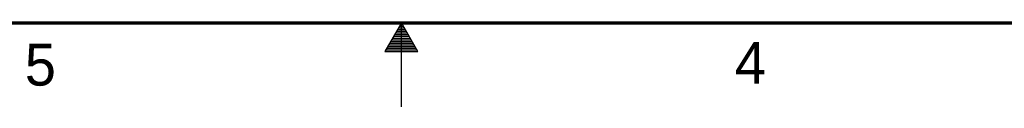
# Model space of a CAD drawing. Header units: inches. Extents: x 0 to 34, y 0 to 22.
# Tile 2 of 93: x 14.7 to 20.6, y 0 to 0.5. Entities that reach past the tile are written whole.
import ezdxf

# ---------------------------------------------------------------- set-up
doc = ezdxf.new("R2010")
doc.units = ezdxf.units.IN
doc.header["$LTSCALE"] = 1.87
doc.header["$MEASUREMENT"] = 0
doc.layers.get('0').update_dxf_attribs({"linetype": 'CONTINUOUS'})
doc.styles.get("Standard").update_dxf_attribs({"font": 'txt', "width": 0.8})

msp = doc.modelspace()

# ---------------------------------------------------------------- linework, layer by layer
at = {"color": 2, "linetype": 'CONTINUOUS'}
for p, q in [((17, 0.5), (16.902, 0.3303)), ((16.9827, 0.47), (17.0173, 0.47)), ((16.9885, 0.48), (17.0116, 0.48)), ((16.9942, 0.49), (17.0058, 0.49)), ((17.098, 0.3303), (17, 0.5)), ((17, 0), (17, 0.5)), ((16.9538, 0.42), (17.0462, 0.42)), ((16.9596, 0.43), (17.0404, 0.43)), ((16.9654, 0.44), (17.0347, 0.44)), ((16.9712, 0.45), (17.0289, 0.45)), ((16.9769, 0.46), (17.0231, 0.46)), ((16.9192, 0.36), (17.0808, 0.36)), ((16.925, 0.37), (17.0751, 0.37)), ((16.9307, 0.38), (17.0693, 0.38)), ((16.9365, 0.39), (17.0635, 0.39)), ((16.9423, 0.4), (17.0578, 0.4)), ((16.9481, 0.41), (17.052, 0.41)), ((16.902, 0.3303), (17.098, 0.3303)), ((16.9076, 0.34), (17.0924, 0.34)), ((16.9134, 0.35), (17.0866, 0.35))]:
    msp.add_line(p, q, dxfattribs=at)
at = {"color": 7, "linetype": 'CONTINUOUS', "const_width": 0.02}
msp.add_lwpolyline([(0.5, 0.5), (33.5, 0.5)], dxfattribs=at)

# ---------------------------------------------------------------- texts
at = {"color": 2, "linetype": 'CONTINUOUS'}
for s, p in [('5', (14.754, 0.1262)), ('4', (18.9884, 0.1369))]:
    msp.add_text(s, height=0.25, dxfattribs=at).set_placement(p)

doc.saveas('drawing.dxf')
